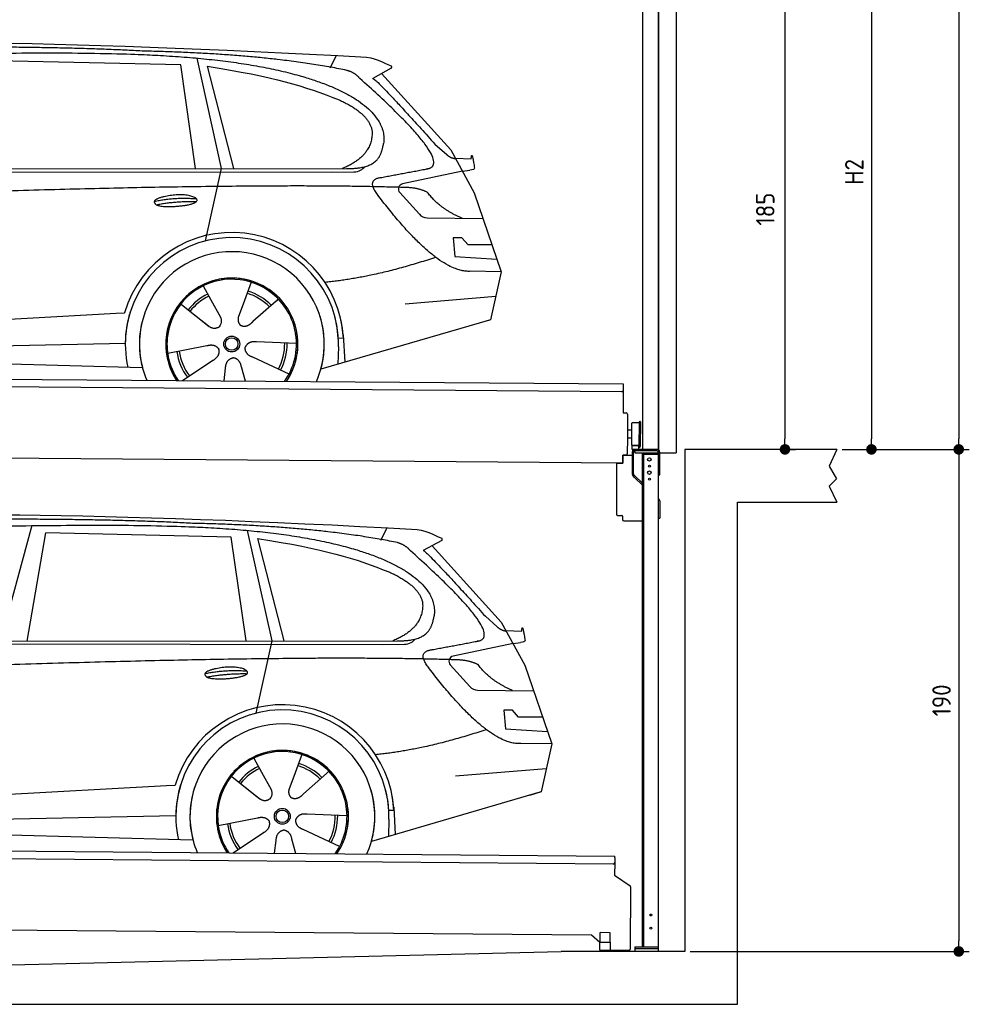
# Model space of a CAD drawing. Header units: millimetres. Extents: x -411 to 6777, y 0 to 6477.
# Tile 5 of 6: x 3183 to 6777, y 0 to 3726. Entities that reach past the tile are written whole.
import ezdxf

# ---------------------------------------------------------------- set-up
doc = ezdxf.new("R2010")
doc.units = ezdxf.units.MM
doc.layers.add('4', color=3, linetype='Continuous')
for name, color, linetype, lineweight in [('car', 10, 'Continuous', 25), ('Gebäude', 7, 'Continuous', 25), ('Plattform', 7, 'Continuous', 25), ('Ständer vorne', 7, 'Continuous', 25), ('Tor', 200, 'Continuous', 25)]:
    doc.layers.add(name, color=color, linetype=linetype, lineweight=lineweight)
doc.styles.get("Standard").update_dxf_attribs({"font": 'ISOCP.SHX'})
doc.dimstyles.new('GEN-ISO', dxfattribs={"dimscale": 20, "dimtxt": 3.5, "dimasz": 2, "dimexe": 2, "dimexo": 1, "dimgap": 1.5, "dimtad": 1, "dimdec": 1, "dimlfac": 0.1, "dimdsep": 46, "dimtxsty": 'STANDARD', "dimblk": 'PUNKT', "dimcen": 2, "dimclrd": 256, "dimclre": 256, "dimclrt": 2, "dimadec": 0, "dimazin": 0, "dimtp": 0.1, "dimtm": 0.1, "dimtfac": 0.71, "dimtdec": 1, "dimtmove": 2, "dimatfit": 3, "dimldrblk": 'PUNKT', "dimfxl": 2, "dimtolj": 1, "dimarcsym": 0})

# ---------------------------------------------------------------- blocks, each defined once
blk = doc.blocks.new('PUNKT')
at = {"layer": '4', "color": 0, "linetype": 'ByBlock'}
blk.add_line((-0.5, 0), (-1, 0), dxfattribs=at)
at = {"layer": '4', "color": 0, "linetype": 'ByBlock', "const_width": 0.5}
blk.add_lwpolyline([(-0.25, 0, 1), (0.25, 0, 1)], format="xyb", close=True, dxfattribs=at)
blk = doc.blocks.new('*D301')
at = {"layer": '4', "lineweight": -2, "transparency": 16777216}
for p, q in [((5720, 5650), (6776.9, 5650)), ((6736.9, 5610), (6736.9, 2140)), ((6295.4, 2100), (6776.9, 2100))]:
    blk.add_line(p, q, dxfattribs=at)
at = {"layer": 'Defpoints', "color": 0, "transparency": 16777216}
for p in [(5700, 5650), (6275.4, 2100), (6736.9, 2100)]:
    blk.add_point(p, dxfattribs=at)
at = {"layer": '4', "lineweight": -2, "transparency": 16777216, "xscale": 40, "yscale": 40, "zscale": 40}
for p, rotation in [((6736.9, 5650), 90), ((6736.9, 2100), 270)]:
    blk.add_blockref('PUNKT', p, dxfattribs=dict(at, rotation=rotation))
at = {"layer": '4', "color": 2, "transparency": 16777216, "insert": (6671.9, 3875), "char_height": 70, "attachment_point": 5, "rotation": 90}
blk.add_mtext('355', dxfattribs=at)
blk = doc.blocks.new('*D302')
at = {"layer": '4', "lineweight": -2, "transparency": 16777216}
for p, q in [((6295.4, 2100), (6776.9, 2100)), ((6736.9, 2060), (6736.9, 240)), ((5720, 200), (6776.9, 200))]:
    blk.add_line(p, q, dxfattribs=at)
at = {"layer": 'Defpoints', "color": 0, "transparency": 16777216}
for p in [(6275.4, 2100), (5700, 200), (6736.9, 200)]:
    blk.add_point(p, dxfattribs=at)
at = {"layer": '4', "lineweight": -2, "transparency": 16777216, "xscale": 40, "yscale": 40, "zscale": 40}
for p, rotation in [((6736.9, 2100), 90), ((6736.9, 200), 270)]:
    blk.add_blockref('PUNKT', p, dxfattribs=dict(at, rotation=rotation))
at = {"layer": '4', "color": 2, "transparency": 16777216, "insert": (6671.9, 1150), "char_height": 70, "attachment_point": 5, "rotation": 90}
blk.add_mtext('190', dxfattribs=at)
blk = doc.blocks.new('*D303')
at = {"layer": '4', "lineweight": -2, "transparency": 16777216}
for p, q in [((5920, 4200), (6446.5, 4200)), ((6406.5, 4160), (6406.5, 2140)), ((6295.4, 2100), (6446.5, 2100))]:
    blk.add_line(p, q, dxfattribs=at)
at = {"layer": 'Defpoints', "color": 0, "transparency": 16777216}
for p in [(5900, 4200), (6275.4, 2100), (6406.5, 2100)]:
    blk.add_point(p, dxfattribs=at)
at = {"layer": '4', "lineweight": -2, "transparency": 16777216, "xscale": 40, "yscale": 40, "zscale": 40}
for p, rotation in [((6406.5, 4200), 90), ((6406.5, 2100), 270)]:
    blk.add_blockref('PUNKT', p, dxfattribs=dict(at, rotation=rotation))
at = {"layer": '4', "color": 2, "transparency": 16777216, "insert": (6341.5, 3150), "char_height": 70, "attachment_point": 5, "rotation": 90}
blk.add_mtext('H2', dxfattribs=at)
blk = doc.blocks.new('*D305')
at = {"layer": '4', "lineweight": -2, "transparency": 16777216}
for p, q in [((5457.5, 3950), (6119.3, 3950)), ((6079.3, 3910), (6079.3, 2140)), ((6099.3, 2100), (6119.3, 2100))]:
    blk.add_line(p, q, dxfattribs=at)
at = {"layer": 'Defpoints', "color": 0, "transparency": 16777216}
for p in [(5437.5, 3950), (6079.3, 2100), (6079.3, 2100)]:
    blk.add_point(p, dxfattribs=at)
at = {"layer": '4', "lineweight": -2, "transparency": 16777216, "xscale": 40, "yscale": 40, "zscale": 40}
for p, rotation in [((6079.3, 3950), 90), ((6079.3, 2100), 270)]:
    blk.add_blockref('PUNKT', p, dxfattribs=dict(at, rotation=rotation))
at = {"layer": '4', "color": 2, "transparency": 16777216, "insert": (6004.7, 3009.2), "char_height": 70, "attachment_point": 5, "rotation": 90}
blk.add_mtext('185', dxfattribs=at)
blk = doc.blocks.new('UG Plattfrom Gl550')
at = {"layer": 'Plattform'}
for p, q in [((498.3, 603.8), (5435.1, 560.7)), ((5429.8, 530.7), (503, 573.7)), ((5435, 554.7), (5435.1, 560.7)), ((5434.9, 535.7), (5434.5, 488.2)), ((5435, 554.7), (5434.9, 535.7)), ((5434.5, 488.2), (5492.9, 448.7)), ((5495.1, 444.5), (5493, 208.2)), ((5347, 261.5), (621.4, 302.7)), ((5378.7, 233.7), (5347, 261.5)), ((5379.7, 235.2), (5380.1, 271.2)), ((5418.1, 270.8), (5380.1, 271.2)), ((5417.7, 234.8), (5418.1, 270.8)), ((5378.5, 205.2), (5378.7, 235.2)), ((5378.7, 235.2), (5418.7, 234.8)), ((5418.5, 204.8), (5418.7, 234.8)), ((5378.5, 205.2), (5418.5, 204.8)), ((5488, 203.2), (5414.8, 203.9))]:
    blk.add_line(p, q, dxfattribs=at)
for centre, radius, start, end in [((5429.9, 535.7), 5, 269.5, 359.5), ((5490.1, 444.5), 5, 359.5, 55.9134), ((5425.8, 243.8), 12, 227.6897, 228.0904), ((5414.9, 208.9), 5, 232.6301, 269.5), ((5488, 208.2), 5, 269.5, 359.5)]:
    blk.add_arc(centre, radius, start, end, dxfattribs=at)
blk = doc.blocks.new('Palette EG Gl550')
at = {"layer": 'Plattform'}
for p, q in [((429.5, 2387), (5467.3, 2348)), ((5462.1, 2318), (434.2, 2357)), ((5467.3, 2348), (5466.5, 2238)), ((5466.5, 2238), (5478.5, 2237.9)), ((5483.4, 2232.8), (5482.7, 2142.8)), ((5499.6, 2115.6), (5500.2, 2199.8)), ((5527.5, 2110.5), (5528.3, 2204.5)), ((5532.3, 2204.5), (5531.5, 2110.5)), ((5501.1, 2172.8), (5484.1, 2173)), ((5482.7, 2142.8), (5482.3, 2082.9)), ((5499.8, 2142.7), (5482.7, 2142.8)), ((5465, 2048), (341.7, 2087.7)), ((5525.9, 2115), (5500.9, 2115)), ((5500.9, 2100), (5500.9, 2115)), ((5512.9, 2115), (5500.9, 2115)), ((5500.9, 2100), (5500.9, 2115)), ((5500.9, 2100), (5525.9, 2100)), ((5525.9, 2100), (5500.9, 2100)), ((5525.9, 2100), (5525.9, 2115)), ((5525.9, 2100), (5525.9, 2115)), ((5465.2, 2078), (5465, 2048)), ((5465.2, 2078), (5477.2, 2077.9)), ((5477.2, 2077.9), (5465.2, 2078))]:
    blk.add_line(p, q, dxfattribs=at)
for centre, radius, start, end in [((5462.1, 2323), 5, 268.5823, 358.5607), ((5478.4, 2232.9), 5, 359.556, 89.556), ((5500.6, 2199.8), 0.4, 91.7323, 179.3444), ((5511.7, 1873.6), 326.8, 87.1739, 91.9438), ((5527.8, 2200.4), 0.4, 266.9623, 359.3444), ((5530.3, 2204.5), 2, 359.3444, 179.3444), ((5500, 2115.6), 0.4, 179.3444, 266.9565), ((5519.7, 2999.4), 884.4, 268.7196, 270.4008), ((5491.8, 3203.4), 1088.9, 271.795, 271.861), ((5527.2, 2114.6), 0.4, 359.556, 91.938), ((5529.5, 2110.5), 2, 179.3444, 359.3444), ((5477.3, 2082.9), 5, 269.556, 359.556)]:
    blk.add_arc(centre, radius, start, end, dxfattribs=at)
blk = doc.blocks.new('Car_EG')
at = {"layer": 'car'}
for p, q in [((3852.9, 3580.7), (3945.7, 3162.4)), ((4357.9, 3543.3), (4382.1, 3590.6)), ((3792.6, 3554.8), (3091, 3571.1)), ((3848.5, 3162.4), (3792.6, 3554.8)), ((3892.2, 3549.7), (3991.7, 3162.5)), ((4589.4, 3542.6), (4519, 3504.1)), ((4552.4, 3522.3), (4814.1, 3234)), ((4754, 3255.6), (4799.2, 3215.4)), ((4814.1, 3234), (4903.3, 3071)), ((4831.7, 3201.8), (4891.9, 3199.2)), ((1721.3, 3152.4), (4364.6, 3149.2)), ((1768.3, 3161.3), (4420.2, 3162.7)), ((3945.7, 3162.4), (3884.9, 2888.8)), ((4364.6, 3149.2), (4447.5, 3149.9)), ((4858.7, 3152.5), (4631.9, 3104.6)), ((4858.7, 3152.5), (4886.4, 3156.3)), ((4621.2, 3071.6), (4695.5, 2989.8)), ((4903.3, 3071), (5004.9, 2772.4)), ((4724.6, 2976.6), (4936.3, 2973.9)), ((4856.4, 2900.6), (4823.7, 2900.9)), ((4823.7, 2900.9), (4829.9, 2829.3)), ((4879.9, 2874.5), (4856.4, 2900.6)), ((4970.4, 2873.7), (4879.9, 2874.5)), ((4829.9, 2829.3), (4988.9, 2819.3)), ((5004.9, 2772.4), (4888, 2773.9)), ((5004.9, 2772.4), (4965.3, 2590.8)), ((4059.5, 2732.3), (4034, 2663.6)), ((3877.2, 2718.5), (3906.3, 2666.1)), ((3789.4, 2652.8), (3900.1, 2565.1)), ((3905, 2668.5), (3906.3, 2666.1)), ((3906.3, 2666.1), (3942.9, 2599.9)), ((4034, 2663.6), (4010.1, 2599)), ((4153.3, 2661.2), (4065.7, 2583.8)), ((4161.1, 2669.6), (4153.3, 2661.2)), ((4641.2, 2651.4), (4984.6, 2679.2)), ((1677.7, 2513), (3547.7, 2615.1)), ((3547.7, 2615.1), (3580.2, 2616.9)), ((3839.5, 2612.9), (3890.8, 2572.3)), ((4960.7, 2589.5), (4322.9, 2403.9)), ((4965.3, 2590.8), (4921.5, 2578.1)), ((1697, 2460.9), (3582.9, 2502.3)), ((4230.4, 2500.4), (4079.2, 2506.8)), ((4407.9, 2521.2), (4388.7, 2520.2)), ((4407.3, 2533.3), (4412.9, 2430.1)), ((1598.6, 2463.5), (3647.1, 2410.1)), ((3743, 2463.7), (3891.6, 2492.7)), ((4389.1, 2487.7), (4387.4, 2422.7)), ((3799.2, 2360.6), (3914.4, 2437.1)), ((4202.2, 2384.5), (4064.9, 2448.5)), ((3956.3, 2359.2), (3962.2, 2407.6)), ((4037, 2358.5), (4022.1, 2412.1))]:
    blk.add_line(p, q, dxfattribs=at)
for radius in [30.1, 23.6]:
    blk.add_circle((3985.4, 2498.7), radius, dxfattribs=at)
for centre, radius, start, end in [((4636, 3085.1), 20, 101.911, 222.2225), ((4725.1, 3016.6), 40, 222.2225, 269.2614), ((3985.9, 2498.2), 422.7, 3.1257, 163.6879), ((3985.9, 2498.2), 403.4, 3.1257, 179.4216), ((3985.9, 2498.2), 350, 344.3697, 194.5808), ((3985.9, 2498.2), 250, 325.66, 212.9259), ((3985.9, 2498.2), 250, 325.66, 212.9259), ((3985.4, 2498.7), 245, 41.4393, 188.2101), ((3985.9, 2498.2), 250, 40.5532, 137.1602), ((3985.4, 2498.7), 209.6, 115.7372, 141.8665), ((3985.4, 2498.7), 200.6, 44.5019, 73.0215), ((3985.4, 2498.7), 209.6, 44.3713, 72.8747), ((3985.4, 2498.7), 200.6, 115.5904, 141.8784), ((3985.4, 2498.7), 245, 0.4019, 44.2101), ((3985.9, 2498.2), 422.7, 163.4862, 163.6879), ((3985.9, 2498.2), 403.4, 162.7346, 179.4216), ((3985.9, 2498.2), 350, 160.1996, 194.5808), ((3985.9, 2498.2), 250, 152.2768, 213.34), ((3985.4, 2498.7), 245, 151.8272, 188.2101), ((3985.9, 2498.2), 350, 344.3697, 17.4023), ((3985.9, 2498.2), 403.4, 3.1257, 14.8673), ((3985.9, 2498.2), 422.7, 3.1257, 14.1157), ((3985.9, 2498.2), 403.4, 172.558, 192.5899), ((3985.9, 2498.2), 350, 171.6006, 202.9387), ((3985.9, 2498.2), 250, 168.6947, 213.34), ((3985.4, 2498.7), 245, 168.6088, 214.2758), ((3985.4, 2498.7), 245, 324.7242, 8.993), ((3985.9, 2498.2), 250, 325.66, 8.9072), ((3985.9, 2498.2), 350, 336.0613, 6.0012), ((3985.4, 2498.7), 200.6, 331.5904, 1.0215), ((3985.4, 2498.7), 209.6, 331.7372, 0.8747), ((3985.9, 2498.2), 403.4, 358.5068, 5.0439), ((3985.9, 2498.2), 422.7, 3.1257, 3.2156), ((3985.4, 2498.7), 209.6, 187.7372, 216.8747), ((3985.4, 2498.7), 200.6, 187.5904, 217.0215)]:
    blk.add_arc(centre, radius, start, end, dxfattribs=at)
for points, degree in [([(2151.2, 3599.7), (2438.8, 3661.3), (3323.8, 3648), (4495.8, 3584.7)], 3), ([(3646, 3607.4), (3297.8, 3626.8), (2681.9, 3622.1)], 2), ([(4420.9, 3534.4), (4120.4, 3597), (3646, 3607.4)], 2), ([(4495.8, 3584.7), (4542.5, 3575.3), (4551.4, 3567), (4588.7, 3551.2)], 3), ([(3892.2, 3549.7), (4146.3, 3510.8), (4259.5, 3475.1), (4392.3, 3422.4)], 3), ([(4589.4, 3542.6), (4591.1, 3544.2), (4591.8, 3547.3), (4591.2, 3550.1), (4588.7, 3551.2)], 4), ([(4470.3, 3503.5), (4452.4, 3525.4), (4420.9, 3534.4)], 2), ([(4732.1, 3163.2), (4821.6, 3191.2), (4470.3, 3503.5)], 2), ([(4519, 3504.1), (4526.8, 3508.3), (4754, 3255.6)], 2), ([(4392.3, 3422.4), (4506.4, 3370.4), (4516.5, 3305.2)], 2), ([(4516.5, 3305.2), (4521.3, 3210.7), (4403.6, 3162.7)], 2), ([(4420.2, 3162.7), (4470.3, 3162.7), (4543.3, 3167.4), (4551.5, 3214.2), (4560.1, 3257.3)], 4), ([(4799.2, 3215.4), (4807.5, 3208.1), (4820.7, 3200.3), (4829.8, 3200.3), (4831.7, 3201.8)], 4), ([(4891.9, 3199.2), (4893.5, 3238.1), (4904.1, 3163.8)], 2), ([(4447.5, 3149.9), (4466.8, 3150.5), (4481.6, 3159.5), (4488.9, 3169.7)], 3), ([(4519, 3182.3), (4519.1, 3182.4), (4519.1, 3182.4), (4519.2, 3182.4)], 3), ([(4904.1, 3163.8), (4904.4, 3160.1), (4898.8, 3158.4), (4886.4, 3156.3)], 3), ([(4638.8, 3091), (3762.4, 3119.4), (1329.3, 3007.2)], 2), ([(4537, 3064.2), (4493.2, 3122.9), (4553.2, 3129.5)], 2), ([(4888, 2773.9), (4762.3, 2766.8), (4537, 3064.2)], 2), ([(4726.5, 3072.6), (4689.3, 3091), (4638.8, 3091)], 2), ([(4857.1, 2974.9), (4771.7, 3010.8), (4726.5, 3072.6)], 2), ([(3692.9, 3038.9), (3768.5, 3055.1), (3851.9, 3048.6)], 2), ([(3700, 3026), (3774.1, 3039.9), (3852, 3038.5)], 2), ([(4756.6, 2826.5), (4531.2, 2751.1), (4338.2, 2731.7)], 2), ([(3891, 2572.3), (3914.3, 2550.4), (3937.6, 2563.8)], 2), ([(4079.2, 2506.8), (4047.4, 2510.8), (4036.4, 2486.3)], 2), ([(3891.6, 2492.7), (3922.3, 2501.4), (3936.9, 2478.8)], 2), ([(3914.4, 2437.1), (3942.4, 2452.5), (3936.9, 2478.8)], 2), ([(4064.9, 2448.5), (4034.9, 2459.5), (4036.4, 2486.3)], 2), ([(3962.2, 2407.6), (3963.4, 2439.5), (3989.4, 2446.4)], 2), ([(4022.1, 2412.1), (4016.1, 2443.5), (3989.4, 2446.4)], 2)]:
    blk.add_open_spline(points, degree=degree, dxfattribs=at)
for points, degree, knots in [([(2320.7, 3586), (2347.3, 3588), (2486.7, 3589.9), (3508.2, 3610), (4128.4, 3603.6), (4583.8, 3431), (4560.1, 3257.3)], 4, [0.0821318, 0.0821318, 0.0821318, 0.0821318, 0.0821318, 0.258851, 0.508851, 1, 1, 1, 1, 1]), ([(4553.2, 3129.5), (4720.1, 3160.6), (4722.9, 3161.2), (4731.3, 3163), (4732.1, 3163.2)], 1, [0.1611508, 0.1611508, 1, 1.0196119, 1.078724, 1.0847856, 1.0847856]), ([(3700, 3026), (3676.6, 3042.6), (3722.1, 3057.9), (3805, 3077.3), (3897.6, 3043.4), (3835.4, 3020.2), (3726.3, 3014), (3704.9, 3023), (3700, 3026)], 5, [0, 0, 0, 0, 0, 0, 0.300106, 0.500106, 0.700106, 1, 1, 1, 1, 1, 1]), ([(3942.9, 2599.9), (3944.5, 2595.8), (3945.5, 2591.8), (3945.8, 2587.9), (3946.5, 2579.3), (3943.7, 2571.3), (3937.6, 2563.8)], 3, [0.2167758, 0.2167758, 0.2167758, 0.2167758, 0.4600873, 0.4600873, 0.4600873, 1, 1, 1, 1]), ([(4010.1, 2599), (4009.5, 2595.8), (4009.3, 2592.8), (4009.3, 2589.9), (4009.7, 2587.1), (4010.4, 2581.3), (4012.5, 2576), (4016, 2571.4), (4020.9, 2568.4)], 4, [0.3191838, 0.3191838, 0.3191838, 0.3191838, 0.3191838, 0.5438253, 0.5438253, 0.5438253, 0.5438253, 1, 1, 1, 1, 1]), ([(4065.7, 2583.8), (4065.7, 2583.8), (4065.7, 2583.8), (4065.7, 2583.8), (4065.7, 2583.8), (4056.6, 2574.1), (4045.9, 2564.2), (4031.6, 2561.8), (4020.9, 2568.4)], 4, [-0.000003, -0.000003, -0.000003, -0.000003, -0.000003, 0, 0, 0, 0, 1, 1, 1, 1, 1])]:
    blk.add_open_spline(points, degree=degree, knots=knots, dxfattribs=at)
blk = doc.blocks.new('Car_147')
at = {"layer": 'car'}
for p, q in [((3229.2, 1811.5), (3109.9, 1374.6)), ((4044.3, 1793.4), (4137.1, 1375.1)), ((4549.3, 1756), (4573.5, 1803.3)), ((3211.6, 1374.7), (3282.4, 1783.8)), ((3983.9, 1767.5), (3282.4, 1783.8)), ((4039.9, 1375.1), (3983.9, 1767.5)), ((4083.5, 1762.4), (4183.1, 1375.2)), ((4780.8, 1755.3), (4710.3, 1716.8)), ((4743.8, 1735), (5005.5, 1446.7)), ((4945.4, 1468.3), (4990.6, 1428.1)), ((5005.5, 1446.7), (5094.6, 1283.7)), ((5023.1, 1414.5), (5083.3, 1411.9)), ((1912.6, 1365.1), (4556, 1361.9)), ((1959.6, 1374), (4611.6, 1375.4)), ((4137.1, 1375.1), (4076.2, 1101.5)), ((4556, 1361.9), (4638.8, 1362.6)), ((5050.1, 1365.2), (4823.2, 1317.3)), ((5050.1, 1365.2), (5077.8, 1369)), ((4812.5, 1284.3), (4886.8, 1202.4)), ((5094.6, 1283.7), (5196.3, 985.1)), ((4915.9, 1189.3), (5127.7, 1186.6)), ((5047.7, 1113.3), (5015.1, 1113.6)), ((5015.1, 1113.6), (5021.3, 1042)), ((5071.3, 1087.2), (5047.7, 1113.3)), ((5161.8, 1086.4), (5071.3, 1087.2)), ((5021.3, 1042), (5180.3, 1032)), ((5196.3, 985.1), (5079.4, 986.6)), ((5196.3, 985.1), (5156.7, 803.5)), ((4250.9, 945), (4225.3, 876.3)), ((4068.6, 931.2), (4097.7, 878.8)), ((3980.8, 865.5), (4091.4, 777.8)), ((4096.4, 881.2), (4097.7, 878.8)), ((4097.7, 878.8), (4134.2, 812.6)), ((4225.3, 876.3), (4201.5, 811.7)), ((4344.6, 873.9), (4257.1, 796.5)), ((4352.4, 882.3), (4344.6, 873.9)), ((4832.5, 864.1), (5175.9, 891.9)), ((1869, 725.7), (3739, 827.8)), ((3739, 827.8), (3771.5, 829.6)), ((4030.9, 825.6), (4082.1, 785)), ((5152, 802.2), (4514.3, 616.6)), ((5156.7, 803.5), (5112.9, 790.8)), ((4598.6, 746), (4604.3, 642.8)), ((1888.4, 673.6), (3774.2, 715)), ((4421.8, 713.1), (4270.5, 719.5)), ((4599.3, 733.9), (4580, 732.9)), ((1789.9, 676.2), (3838.5, 622.8)), ((3934.3, 676.4), (4082.9, 705.4)), ((4580.5, 700.4), (4578.8, 635.4)), ((3990.6, 573.3), (4105.7, 649.8)), ((4393.5, 597.2), (4256.3, 661.2)), ((4147.6, 571.9), (4153.6, 620.3)), ((4228.4, 571.2), (4213.4, 624.8))]:
    blk.add_line(p, q, dxfattribs=at)
for radius in [30.1, 23.6]:
    blk.add_circle((4176.8, 711.4), radius, dxfattribs=at)
for centre, radius, start, end in [((4827.3, 1297.8), 20, 101.911, 222.2225), ((4916.5, 1229.3), 40, 222.2225, 269.2614), ((4177.2, 710.9), 422.7, 3.1257, 163.6879), ((4177.2, 710.9), 403.4, 3.1257, 179.4216), ((4177.2, 710.9), 350, 344.3697, 194.5808), ((4177.2, 710.9), 250, 325.66, 212.9259), ((4177.2, 710.9), 250, 325.66, 212.9259), ((4176.8, 711.4), 245, 41.4393, 188.2101), ((4177.2, 710.9), 250, 40.5532, 137.1602), ((4176.8, 711.4), 209.6, 115.7372, 141.8665), ((4176.8, 711.4), 200.6, 44.5019, 73.0215), ((4176.8, 711.4), 209.6, 44.3713, 72.8747), ((4176.8, 711.4), 200.6, 115.5904, 141.8784), ((4176.8, 711.4), 245, 0.4019, 44.2101), ((4177.2, 710.9), 422.7, 163.4862, 163.6879), ((4177.2, 710.9), 403.4, 162.7346, 179.4216), ((4177.2, 710.9), 350, 160.1996, 194.5808), ((4177.2, 710.9), 250, 152.2768, 213.34), ((4176.8, 711.4), 245, 151.8272, 188.2101), ((4177.2, 710.9), 350, 344.3697, 17.4023), ((4177.2, 710.9), 403.4, 3.1257, 14.8673), ((4177.2, 710.9), 422.7, 3.1257, 14.1157), ((4177.2, 710.9), 403.4, 172.558, 192.5899), ((4177.2, 710.9), 350, 171.6006, 202.9387), ((4177.2, 710.9), 250, 168.6947, 213.34), ((4176.8, 711.4), 245, 168.6088, 214.2758), ((4176.8, 711.4), 245, 324.7242, 8.993), ((4177.2, 710.9), 250, 325.66, 8.9072), ((4177.2, 710.9), 350, 336.0613, 6.0012), ((4177.2, 710.9), 403.4, 358.5068, 5.0439), ((4176.8, 711.4), 200.6, 331.5904, 1.0215), ((4176.8, 711.4), 209.6, 331.7372, 0.8747), ((4177.2, 710.9), 422.7, 3.1257, 3.2156), ((4176.8, 711.4), 209.6, 187.7372, 216.8747), ((4176.8, 711.4), 200.6, 187.5904, 217.0215)]:
    blk.add_arc(centre, radius, start, end, dxfattribs=at)
for points, degree in [([(2342.5, 1812.4), (2630.1, 1874), (3515.1, 1860.7), (4687.1, 1797.4)], 3), ([(3837.4, 1820.1), (3489.2, 1839.5), (2873.2, 1834.8)], 2), ([(4612.3, 1747.1), (4311.7, 1809.7), (3837.4, 1820.1)], 2), ([(4687.1, 1797.4), (4733.9, 1788), (4742.7, 1779.7), (4780.1, 1763.9)], 3), ([(4083.5, 1762.4), (4337.6, 1723.5), (4450.8, 1687.8), (4583.6, 1635.1)], 3), ([(4780.8, 1755.3), (4782.4, 1756.9), (4783.1, 1760), (4782.6, 1762.8), (4780.1, 1763.9)], 4), ([(4661.7, 1716.2), (4643.8, 1738.1), (4612.3, 1747.1)], 2), ([(4923.5, 1375.9), (5012.9, 1403.9), (4661.7, 1716.2)], 2), ([(4710.3, 1716.8), (4718.2, 1721), (4945.4, 1468.3)], 2), ([(4583.6, 1635.1), (4697.7, 1583.1), (4707.9, 1517.9)], 2), ([(4707.9, 1517.9), (4712.6, 1423.4), (4594.9, 1375.4)], 2), ([(4611.6, 1375.4), (4661.6, 1375.4), (4734.7, 1380.1), (4742.8, 1426.9), (4751.5, 1470)], 4), ([(4990.6, 1428.1), (4998.8, 1420.7), (5012.1, 1413), (5021.2, 1413), (5023.1, 1414.5)], 4), ([(5083.3, 1411.9), (5084.8, 1450.8), (5095.5, 1376.5)], 2), ([(4638.8, 1362.6), (4658.1, 1363.2), (4672.9, 1372.2), (4680.2, 1382.4)], 3), ([(4710.3, 1395), (4710.4, 1395.1), (4710.5, 1395.1), (4710.6, 1395.1)], 3), ([(4728.4, 1276.9), (4684.6, 1335.6), (4744.6, 1342.2)], 2), ([(5095.5, 1376.5), (5095.7, 1372.8), (5090.2, 1371.1), (5077.8, 1368.9)], 3), ([(4830.2, 1303.7), (3953.8, 1332.1), (1520.6, 1219.9)], 2), ([(5079.4, 986.6), (4953.6, 979.5), (4728.4, 1276.9)], 2), ([(4917.9, 1285.3), (4880.6, 1303.7), (4830.2, 1303.7)], 2), ([(5048.4, 1187.6), (4963.1, 1223.5), (4917.9, 1285.3)], 2), ([(3884.3, 1251.6), (3959.8, 1267.8), (4043.3, 1261.3)], 2), ([(3891.3, 1238.7), (3965.5, 1252.6), (4043.4, 1251.2)], 2), ([(4947.9, 1039.2), (4722.5, 963.8), (4529.6, 944.4)], 2), ([(4082.4, 785), (4105.7, 763.1), (4129, 776.5)], 2), ([(4270.5, 719.5), (4238.8, 723.5), (4227.8, 699)], 2), ([(4082.9, 705.4), (4113.7, 714.1), (4128.3, 691.5)], 2), ([(4105.7, 649.8), (4133.7, 665.2), (4128.3, 691.5)], 2), ([(4256.3, 661.2), (4226.3, 672.2), (4227.8, 699)], 2), ([(4153.6, 620.3), (4154.8, 652.2), (4180.7, 659.1)], 2), ([(4213.4, 624.8), (4207.4, 656.2), (4180.7, 659.1)], 2)]:
    blk.add_open_spline(points, degree=degree, dxfattribs=at)
for points, degree, knots in [([(2512.1, 1798.7), (2538.6, 1800.7), (2678.1, 1802.6), (3699.5, 1822.7), (4319.8, 1816.3), (4775.2, 1643.7), (4751.5, 1470)], 4, [0.0821318, 0.0821318, 0.0821318, 0.0821318, 0.0821318, 0.258851, 0.508851, 1, 1, 1, 1, 1]), ([(4744.6, 1342.2), (4911.5, 1373.3), (4914.3, 1373.9), (4922.6, 1375.7), (4923.5, 1375.9)], 1, [0.1611508, 0.1611508, 1, 1.0196119, 1.078724, 1.0847856, 1.0847856]), ([(3891.3, 1238.7), (3867.9, 1255.3), (3913.5, 1270.6), (3996.3, 1290), (4089, 1256.1), (4026.8, 1232.9), (3917.6, 1226.7), (3896.2, 1235.7), (3891.3, 1238.7)], 5, [0, 0, 0, 0, 0, 0, 0.300106, 0.500106, 0.700106, 1, 1, 1, 1, 1, 1]), ([(4134.2, 812.6), (4135.9, 808.5), (4136.9, 804.5), (4137.2, 800.6), (4137.8, 792), (4135.1, 784), (4129, 776.5)], 3, [0.2167758, 0.2167758, 0.2167758, 0.2167758, 0.4600873, 0.4600873, 0.4600873, 1, 1, 1, 1]), ([(4201.5, 811.7), (4200.9, 808.5), (4200.6, 805.5), (4200.7, 802.6), (4201, 799.8), (4201.8, 794), (4203.8, 788.7), (4207.4, 784.1), (4212.3, 781.1)], 4, [0.3191838, 0.3191838, 0.3191838, 0.3191838, 0.3191838, 0.5438253, 0.5438253, 0.5438253, 0.5438253, 1, 1, 1, 1, 1]), ([(4257.1, 796.5), (4257.1, 796.5), (4257.1, 796.5), (4257.1, 796.5), (4257.1, 796.5), (4248, 786.8), (4237.3, 776.9), (4223, 774.5), (4212.3, 781.1)], 4, [-0.000003, -0.000003, -0.000003, -0.000003, -0.000003, 0, 0, 0, 0, 1, 1, 1, 1, 1])]:
    blk.add_open_spline(points, degree=degree, knots=knots, dxfattribs=at)
blk = doc.blocks.new('Tor 335 bis 365 Gebäude')
at = {"layer": 'Tor'}
for p, q in [((5465.6, 5114.5), (5465.6, 5413)), ((5465.6, 5413), (5668, 5413)), ((5668, 4807.1), (5668, 5413)), ((5557, 5114.5), (5465.6, 5114.5)), ((5557, 5114.5), (5557, 4813)), ((5562, 4807.1), (5600, 4807.1)), ((5600, 4807.1), (5600, 4807)), ((5668, 4807), (5668, 4807.1)), ((5600, 2087), (5668, 2087))]:
    blk.add_line(p, q, dxfattribs=at)
at = {"layer": 'Tor', "lineweight": 25}
blk.add_line((5600, 4807.1), (5600, 2087), dxfattribs=at)
at = {"layer": 'Tor'}
blk.add_lwpolyline([(5668, 4807.1), (5668, 2087)], dxfattribs=at)
blk.add_arc((5563, 4813), 6, 180, 260.4059, dxfattribs=at)
blk = doc.blocks.new('Ständer_vorn_GT190')
at = {"layer": 'Ständer vorne'}
for p, q in [((5501, 2090), (5501, 2007.2)), ((5506.1, 2007.2), (5506.1, 2090)), ((5595, 2100), (5511, 2100)), ((5511, 2095), (5511, 2087)), ((5511, 2087), (5600, 2087)), ((5595.1, 2095), (5511.1, 2095)), ((5540, 218), (5540, 2087)), ((5600, 200), (5600, 2090)), ((5605, 2004), (5605, 2090)), ((5465, 2048), (5465.2, 2078)), ((5465.2, 2078), (5501, 2077.7)), ((5540, 2082), (5600, 2082)), ((5545, 218), (5545, 2082)), ((5441, 2048.2), (5441, 1855)), ((5441, 2048.2), (5465, 2048)), ((5510.3, 1993.9), (5504.1, 2000)), ((5507.6, 2003.7), (5512.7, 1998.6)), ((5510.3, 1993.9), (5539.8, 1965)), ((5512.7, 1998.6), (5540, 1971.8)), ((5600, 2004), (5605, 2004)), ((5600, 1914), (5602, 1912.1)), ((5605, 1904.9), (5605, 1840)), ((5446, 1850), (5461.5, 1850)), ((5464, 1847.5), (5464, 1835)), ((5469, 1830), (5540, 1830)), ((5600, 1840), (5605, 1840)), ((5511, 218), (5600, 218)), ((5511, 218), (5511, 200)), ((5600, 210), (5511, 210)), ((5600, 200), (5511, 200))]:
    blk.add_line(p, q, dxfattribs=at)
for centre, radius in [((5566, 2062), 6.5), ((5566, 2012), 6.5), ((5566, 2037), 3.7), ((5566, 1987), 3.7), ((5571.4, 338), 3.7), ((5571.4, 288), 3.7)]:
    blk.add_circle(centre, radius, dxfattribs=at)
for centre, radius, start, end in [((5511.1, 2089.9), 10.1, 90.1445, 179.6512), ((5511.1, 2090), 5, 90, 180), ((5595, 2090), 10, 0, 90), ((5595, 2090), 5, 0, 90), ((5511.1, 2007.2), 10.1, 180, 225.5525), ((5511.1, 2007.2), 5, 179.6711, 225.5525), ((5595, 1904.9), 10, 0, 45.8814), ((5446, 1855), 5, 180, 270), ((5461.5, 1847.5), 2.5, 0, 90), ((5469, 1835), 5, 180, 270)]:
    blk.add_arc(centre, radius, start, end, dxfattribs=at)
blk = doc.blocks.new('Ständer vorne ab 340')
at = {"layer": 'Ständer vorne'}
for p, q in [((5240, 5232), (5240, 4932)), ((5490, 5232), (5240, 5232)), ((5490, 5212), (5490, 5232)), ((5540, 5212), (5490, 5212)), ((5540, 4982), (5540, 5212)), ((5540.2, 5112), (5539.8, 5112)), ((5540, 5112), (5540, 2100)), ((5600, 5112), (5540, 5112)), ((5600, 2098.7), (5600, 5112)), ((5490, 4932), (5490, 4982)), ((5490, 4982), (5540, 4982)), ((5240, 4932), (5490, 4932)), ((5540, 4827.4), (5540, 4828.4)), ((5511.2, 2095), (5511.2, 2087)), ((5595.1, 2095), (5511.2, 2095)), ((5511.2, 2087), (5600, 2087)), ((5600, 2087), (5600, 2090))]:
    blk.add_line(p, q, dxfattribs=at)
blk = doc.blocks.new('Gebäude_355_GT190')
at = {"layer": 'Gebäude'}
for p, q in [((6275.4, 2100), (5700, 2100)), ((5700, 2100), (5700, 200)), ((6275.4, 2100), (6246.4, 2035.9)), ((6246.4, 2035.9), (6274.3, 1988)), ((6274.3, 1988), (6246.4, 1961)), ((6246.4, 1961), (6275.4, 1900)), ((5900, 0), (5900, 1900)), ((5900, 1900), (6275.4, 1900)), ((3000, 146.1), (5231.6, 200)), ((5700, 200), (5231.6, 200)), ((0, 0), (5900, 0))]:
    blk.add_line(p, q, dxfattribs=at)

msp = doc.modelspace()

# ---------------------------------------------------------------- block references
for name in ['Car_EG', 'Car_147']:
    msp.add_blockref(name, (0, 0))
at = {"layer": 'Gebäude'}
msp.add_blockref('Gebäude_355_GT190', (0, 0), dxfattribs=at)
at = {"layer": 'Plattform'}
for name in ['Palette EG Gl550', 'UG Plattfrom Gl550']:
    msp.add_blockref(name, (0, 0), dxfattribs=at)
at = {"layer": 'Ständer vorne'}
for name in ['Ständer vorne ab 340', 'Ständer_vorn_GT190']:
    msp.add_blockref(name, (0, 0), dxfattribs=at)
at = {"layer": 'Tor'}
msp.add_blockref('Tor 335 bis 365 Gebäude', (0, 0), dxfattribs=at)

# ---------------------------------------------------------------- dimensions: what is measured, and where the dimension line sits
at = {"layer": '4'}
for base, p1, p2, override, picture, middle in [((6736.86, 2100), (5700, 5650), (6275.45, 2100), {"dimdec": 0, "dimtdec": 3, "dimtolj": 0}, '*D301', (6671.86, 3875)), ((6736.86, 200), (6275.45, 2100), (5700, 200), {"dimtdec": 3, "dimtolj": 0}, '*D302', (6671.86, 1150))]:
    dim = msp.add_linear_dim(base=base, p1=p1, p2=p2, angle=90, dimstyle='GEN-ISO', override=override, dxfattribs=at)
    dim.commit()
    dim.dimension.update_dxf_attribs({"geometry": picture, "text_midpoint": middle})
dim = msp.add_linear_dim(base=(6406.55, 2100), p1=(5900, 4200), p2=(6275.45, 2100), angle=90, text='H2', dimstyle='GEN-ISO', override={"dimdec": 0, "dimtdec": 3, "dimtolj": 0}, dxfattribs=at)
dim.commit()
dim.dimension.update_dxf_attribs({"geometry": '*D303', "text_midpoint": (6341.54, 3150)})
dim = msp.add_linear_dim(base=(6079.31, 2100), p1=(5437.5, 3949.97), p2=(6079.31, 2100), angle=90, dimstyle='GEN-ISO', override={"dimtdec": 3, "dimtolj": 0}, dxfattribs=at)
dim.commit()
dim.dimension.update_dxf_attribs({"geometry": '*D305', "text_midpoint": (6004.71, 3009.23), "dimtype": 160})

doc.saveas('drawing.dxf')
